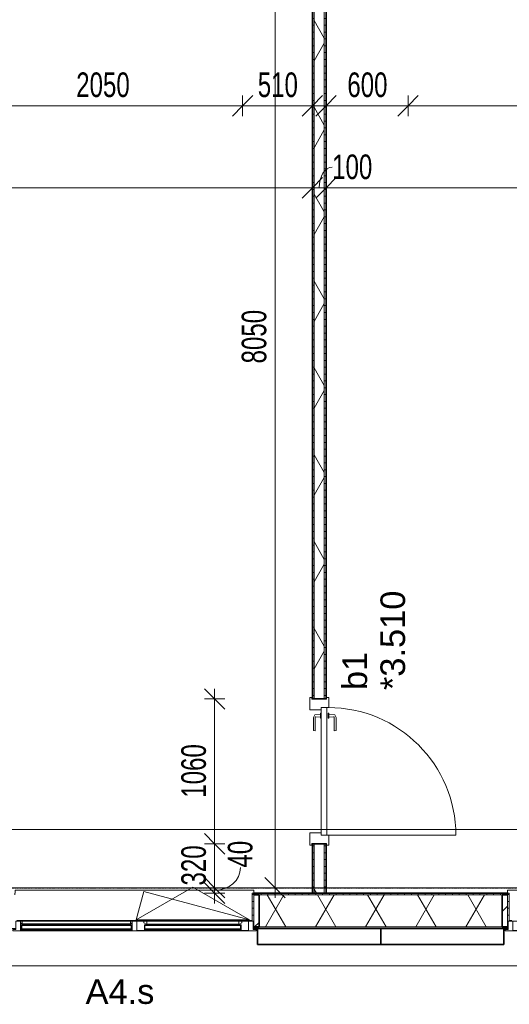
# Model space of a CAD drawing. Header units: millimetres. Extents: x -80560 to 110805, y -11020 to 52719.
# Tile 10 of 145: x 40804 to 44385, y 9147 to 16346. Entities that reach past the tile are written whole.
import ezdxf

# ---------------------------------------------------------------- set-up
doc = ezdxf.new("R2010")
doc.units = ezdxf.units.MM
for name, pattern in [('CENTER2', [20, 8, -4, 4, -4]), ('DASHED2', [6, 4, -2]), ('DASHED2-1', [3, 2, -1])]:
    doc.linetypes.add(name, pattern=pattern)
for name, color, linetype, lineweight in [('A-ANNO-DIMS', 211, 'Continuous', 9), ('A-ANNO-DIMS-100', 211, 'Continuous', 9), ('A-DETL-HDLN', 90, 'DASHED2', 18), ('A-DOOR', 31, 'Continuous', 18), ('A-FLOR-OVHD', 1, 'DASHED2-1', 18), ('A-GENM', 13, 'Continuous', 18), ('A-GLAZ', 151, 'Continuous', 18), ('A-GLAZ-IDEN', 152, 'Continuous', 18), ('A-GLAZ-SILL', 1, 'Continuous', 18), ('A-WALL', 113, 'Continuous', 35), ('A-WALL-PATT', 111, 'Continuous', 35), ('I-WALL', 2, 'Continuous', 18), ('S-GRID', 1, 'Continuous', 9)]:
    doc.layers.add(name, color=color, linetype=linetype, lineweight=lineweight)
doc.styles.add('Arial', font='arial.ttf', dxfattribs={"height": 180})
doc.styles.add('Arial_5', font='arial.ttf', dxfattribs={"width": 0.7, "height": 180})
doc.dimstyles.new('n3o_1_8', dxfattribs={"dimscale": 304.8, "dimtxt": 183.646692, "dimasz": 0.492126, "dimexe": 0.246063, "dimexo": 0.0625, "dimgap": 0.032808, "dimtad": 1, "dimdec": 0, "dimdsep": 46, "dimtxsty": 'Arial_5', "dimblk1": 'OBLIQUE', "dimblk2": 'OBLIQUE', "dimsah": 1, "dimcen": 0.09, "dimdle": 0.246063, "dimazin": 0, "dimtfac": 1, "dimtdec": 4, "dimtix": 1, "dimtmove": 0, "dimatfit": 3, "dimfxl": 0.246063, "dimfxlon": 1, "dimtvp": 1, "dimtolj": 1, "dimtzin": 0, "dimarcsym": 2})
doc.dimstyles.new('n3o_1_8_1', dxfattribs={"dimscale": 304.8, "dimtxt": 183.646692, "dimasz": 0.492126, "dimexe": 0.246063, "dimexo": 0.0625, "dimgap": 0.032808, "dimtad": 1, "dimdec": 0, "dimdsep": 46, "dimtxsty": 'Arial_5', "dimblk1": 'OBLIQUE', "dimblk2": 'OBLIQUE', "dimsah": 1, "dimcen": 0.09, "dimdle": 0.246063, "dimazin": 0, "dimtfac": 1, "dimtdec": 4, "dimtix": 1, "dimtmove": 1, "dimatfit": 3, "dimfxl": 0.246063, "dimfxlon": 1, "dimtvp": 1, "dimtolj": 1, "dimtzin": 0, "dimarcsym": 2})
doc.dimstyles.new('n3o_1_8_3', dxfattribs={"dimscale": 304.8, "dimtxt": 183.646692, "dimasz": 0.492126, "dimexe": 0.246063, "dimexo": 0.0625, "dimgap": 0.032808, "dimtad": 1, "dimdec": 0, "dimdsep": 46, "dimtxsty": 'Arial_5', "dimblk1": 'OBLIQUE', "dimblk2": 'OBLIQUE', "dimsah": 1, "dimcen": 0.09, "dimdle": 0.246063, "dimazin": 0, "dimtfac": 1, "dimtdec": 4, "dimtix": 1, "dimtmove": 0, "dimatfit": 3, "dimfxl": 0.246063, "dimfxlon": 1, "dimtvp": 1, "dimtolj": 1, "dimtzin": 0, "dimarcsym": 2})
pattern_1 = [(180, (43044.82, 14005.25), (-1e-13, -50), [])]
pattern_2 = [(60, (24894.82, 0), (-274.963, 158.75), []), (120, (24894.82, 0), (-274.963, -158.75), [])]
pattern_3 = [(45, (0, 0), (-141.4214, 141.4214), [])]
pattern_4 = [(0, (0, 0), (0, 50), [])]

# ---------------------------------------------------------------- blocks, each defined once
blk = doc.blocks.new('Basic Wall _ 41_WA_n3o_cladding_vertikaal_random_100mm_oorspronkelijk - ___-31301049-DO_03 derde verdieping')
at = {"layer": 'A-WALL', "lineweight": 18}
for p, q in [((17618, 9701), (17623, 9701)), ((17618, 9699), (17650, 9699)), ((19450, 9699), (19482, 9699)), ((19477, 9701), (19482, 9701)), ((53921, 9429), (9429, 9429))]:
    blk.add_line(p, q, dxfattribs=at)
blk = doc.blocks.new('merk 1800 draaikiep - std-33586350-DO_03 derde verdieping')
at = {"layer": 'A-GLAZ'}
for p, q in [((-868, 72), (-834, 72)), ((-868, 10), (-868, 72)), ((-834, 72), (-834, 4)), ((-17, 72), (17, 72)), ((-17, 4), (-17, 72)), ((17, 72), (17, 4)), ((834, 72), (868, 72)), ((834, 4), (834, 72)), ((868, 72), (868, 10)), ((-890, 10), (-868, 10)), ((-890, 0), (-890, 10)), ((-834, 4), (-812, 4)), ((-812, 4), (-812, 0)), ((-39, 4), (-17, 4)), ((-39, 0), (-39, 4)), ((17, 4), (39, 4)), ((39, 4), (39, 0)), ((812, 4), (834, 4)), ((812, 0), (812, 4)), ((868, 10), (890, 10)), ((890, 10), (890, 0)), ((-812, 0), (-890, 0)), ((39, 0), (-39, 0)), ((890, 0), (812, 0))]:
    blk.add_line(p, q, dxfattribs=at)
at = {"layer": 'A-GLAZ-SILL'}
for p, q in [((17, 72), (67, 72)), ((784, 72), (834, 72)), ((-812, 4), (-39, 4)), ((-812, 0), (-39, 0)), ((39, 4), (812, 4)), ((39, 0), (812, 0))]:
    blk.add_line(p, q, dxfattribs=at)
blk = doc.blocks.new('merk 900 draaikiep - std-30819372-DO_03 derde verdieping')
at = {"layer": 'A-GLAZ'}
for p, q in [((-362, 0), (-440, 0)), ((-440, 0), (-440, -10)), ((-362, -4), (-362, 0)), ((440, 0), (362, 0)), ((362, 0), (362, -4)), ((440, -10), (440, 0)), ((-440, -10), (-418, -10)), ((-418, -10), (-418, -72)), ((-384, -72), (-384, -4)), ((-384, -4), (-362, -4)), ((362, -4), (384, -4)), ((384, -4), (384, -72)), ((418, -72), (418, -10)), ((418, -10), (440, -10)), ((-418, -72), (-384, -72)), ((384, -72), (418, -72))]:
    blk.add_line(p, q, dxfattribs=at)
at = {"layer": 'A-GLAZ-SILL'}
for p, q in [((362, 0), (-362, 0)), ((362, -4), (-362, -4)), ((-334, -72), (-384, -72)), ((384, -72), (334, -72))]:
    blk.add_line(p, q, dxfattribs=at)
blk = doc.blocks.new('NLRS_41_GM_WPB_spouwlat-SH_generiek_ISR - 235x38-V12-DO_03 derde verdieping')
at = {"layer": 'A-GENM'}
h = blk.add_hatch(dxfattribs=at)
h.set_pattern_fill('FP_58', color=256, style=0, pattern_type=2)
h.set_pattern_definition(pattern_3)
h.paths.add_polyline_path([(17661, 9713), (17661, 9948), (17623, 9948), (17623, 9713)], flags=0)
for p, q in [((17661, 9948), (17623, 9948)), ((17623, 9948), (17623, 9713)), ((17661, 9713), (17661, 9948)), ((17623, 9713), (17661, 9713))]:
    blk.add_line(p, q, dxfattribs=at)
blk = doc.blocks.new('41_dagkanten_SH_generiek_ISR - 12x204_5-V13-DO_03 derde verdieping')
at = {"layer": 'A-GENM'}
h = blk.add_hatch(dxfattribs=at)
h.set_pattern_fill('FP_59', color=256, style=0, pattern_type=2)
h.set_pattern_definition(pattern_4)
h.paths.add_polyline_path([(17623, 9756), (17623, 9960.5), (17611, 9960.5), (17611, 9756), (17618, 9756)], flags=0)
for p, q in [((17623, 9960.5), (17611, 9960.5)), ((17611, 9960.5), (17611, 9756)), ((17623, 9756), (17623, 9960.5)), ((17618, 9756), (17623, 9756))]:
    blk.add_line(p, q, dxfattribs=at)
blk = doc.blocks.new('NLRS_41_GM_WPB_spouwlat-SH_generiek_ISR - 235x38-V15-DO_03 derde verdieping')
at = {"layer": 'A-GENM'}
h = blk.add_hatch(dxfattribs=at)
h.set_pattern_fill('FP_56', color=256, style=0, pattern_type=2)
h.set_pattern_definition(pattern_3)
h.paths.add_polyline_path([(19477, 9713), (19477, 9948), (19439, 9948), (19439, 9713)], flags=0)
for p, q in [((19477, 9948), (19439, 9948)), ((19439, 9948), (19439, 9713)), ((19477, 9713), (19477, 9948)), ((19439, 9713), (19477, 9713))]:
    blk.add_line(p, q, dxfattribs=at)
blk = doc.blocks.new('41_dagkanten_SH_generiek_ISR - 12x204_5-V18-DO_03 derde verdieping')
at = {"layer": 'A-GENM'}
h = blk.add_hatch(dxfattribs=at)
h.set_pattern_fill('FP_59', color=256, style=0, pattern_type=2)
h.set_pattern_definition(pattern_4)
h.paths.add_polyline_path([(19477, 9756), (19489, 9756), (19489, 9960.5), (19477, 9960.5), (19477, 9922.4)], flags=0)
for p, q in [((19489, 9960.5), (19477, 9960.5)), ((19477, 9960.5), (19477, 9756)), ((19489, 9756), (19489, 9960.5)), ((19477, 9756), (19482, 9756))]:
    blk.add_line(p, q, dxfattribs=at)
blk = doc.blocks.new('32_n3o_deur_enkel - 90x139_17_K_930_2410x1080-31972279-DO_03 derde verdieping')
at = {"layer": 'A-GLAZ'}
for p, q in [((-467, 69.5), (-540, 69.5)), ((-540, 69.5), (-540, 54.5)), ((-540, 54.5), (-528, 54.5)), ((-528, 54.5), (-528, -54.5)), ((-467, 55.5), (-467, 69.5)), ((-450, -69.5), (-450, 15.5)), ((450, 15.5), (450, -69.5)), ((540, 69.5), (467, 69.5)), ((467, 69.5), (467, 55.5)), ((528, -54.5), (528, 54.5)), ((528, 54.5), (540, 54.5)), ((540, 54.5), (540, 69.5)), ((-528, -54.5), (-540, -54.5)), ((-540, -54.5), (-540, -69.5)), ((-540, -69.5), (-450, -69.5)), ((450, -69.5), (540, -69.5)), ((540, -54.5), (528, -54.5)), ((540, -69.5), (540, -54.5))]:
    blk.add_line(p, q, dxfattribs=at)
blk = doc.blocks.new('30_n3o_deur_dicht - 40mm_draai_LS-31987334-DO_03 derde verdieping')
at = {"layer": 'A-DOOR'}
for p, q in [((0, 40), (-934, 40)), ((-934, 40), (-934, 0)), ((-934, 0), (0, 0)), ((0, 0), (0, 40))]:
    blk.add_line(p, q, dxfattribs=at)
blk = doc.blocks.new('30_n3o_beslag_deurkruk_met_schild - std-875116-DO_03 derde verdieping')
at = {"layer": 'A-DOOR'}
for p, q in [((-18.5, 0), (-18.5, -5)), ((18.5, -5), (18.5, 0)), ((-18.5, -5), (18.5, -5)), ((-7.8, -48.4), (-10, -5)), ((12.7, -58), (-7.8, -48.4)), ((10, -5), (8.3, -39.7)), ((108, -58), (12.7, -58)), ((13.3, -45), (111, -45)), ((111, -45), (108, -58))]:
    blk.add_line(p, q, dxfattribs=at)
at = {"layer": 'A-DOOR', "flags": 128}
blk.add_lwpolyline([(8.3, -39.7), (8.6, -41.7), (9.6, -43.4), (11.3, -44.6), (13.3, -45)], dxfattribs=at)
blk = doc.blocks.new('30_n3o_beslag_deurkruk_met_schild - std-V214-DO_03 derde verdieping')
at = {"layer": 'A-DOOR'}
for p, q in [((18.5, 5), (-18.5, 5)), ((-18.5, 5), (-18.5, 0)), ((-10, 5), (-7.8, 48.4)), ((-7.8, 48.4), (12.7, 58)), ((8.3, 39.7), (10, 5)), ((12.7, 58), (108, 58)), ((111, 45), (13.3, 45)), ((18.5, 0), (18.5, 5)), ((108, 58), (111, 45)), ((-18.5, 0), (18.5, 0))]:
    blk.add_line(p, q, dxfattribs=at)
at = {"layer": 'A-DOOR', "flags": 128}
blk.add_lwpolyline([(13.3, 45), (11.3, 44.6), (9.6, 43.4), (8.6, 41.7), (8.3, 39.7)], dxfattribs=at)
blk = doc.blocks.new('00_n3o_symbool_swingangle - std-31745489-DO_03 derde verdieping')
at = {"layer": 'A-DOOR'}
blk.add_line((-415, -10), (-415, -944), dxfattribs=at)
blk.add_arc((-415, -10), 934, 270, 0, dxfattribs=at)
blk = doc.blocks.new('30_n3o_RT72_glas met glaslat - Type 1-33586359-DO_03 derde verdieping')
at = {"layer": 'A-GENM'}
for points in [[(-403.5, 35), (403.5, 35), (403.5, 41), (-403.5, 41)], [(-403.5, 5), (403.5, 5), (403.5, 11), (-403.5, 11)]]:
    blk.add_hatch(color=256, dxfattribs=at).paths.add_polyline_path(points, flags=0)
for p, q in [((403.5, 41), (-403.5, 41)), ((-403.5, 41), (-403.5, 35)), ((-399.5, 41), (-403.5, 41)), ((-403.5, 41), (-403.5, 5)), ((-403.5, 35), (403.5, 35)), ((403.5, 11), (-403.5, 11)), ((-403.5, 11), (-403.5, 5)), ((-403.5, 5), (403.5, 5)), ((-403.5, 5), (-399.5, 5)), ((-399.5, 5), (-399.5, 41)), ((403.5, 41), (399.5, 41)), ((399.5, 41), (399.5, 5)), ((399.5, 5), (403.5, 5)), ((403.5, 35), (403.5, 41)), ((403.5, 5), (403.5, 41)), ((403.5, 5), (403.5, 11))]:
    blk.add_line(p, q, dxfattribs=at)
blk = doc.blocks.new('31_n3o_RT72_raam binnensponning_771017_v3 - Type 1-33586363-DO_03 derde verdieping')
at = {"layer": 'A-GENM'}
for p, q in [((-396.53, 76), (-414.5, 76)), ((-414.5, 76), (-414.5, 72)), ((-414.5, 72), (-396.5, 72)), ((-396.5, 72), (-396.53, 76)), ((396.53, 76), (-396.53, 76)), ((-396.53, 76), (-396.5, 72)), ((-396.5, 72), (396.5, 72)), ((396.5, 72), (396.53, 76)), ((396.53, 76), (396.5, 72)), ((396.5, 72), (414.5, 72)), ((414.5, 76), (396.53, 76)), ((414.5, 72), (414.5, 76))]:
    blk.add_line(p, q, dxfattribs=at)
blk = doc.blocks.new('Mobility Plan Swing v2 - Mobility Plan Swing v2-33586372-DO_03 derde verdieping')
at = {"layer": 'A-GENM'}
for p, q in [((-414.5, 0), (359, -207.2)), ((-414.5, 0), (0, -239.3)), ((0, -239.3), (414.5, 0)), ((414.5, 0), (359, -207.2))]:
    blk.add_line(p, q, dxfattribs=at)
blk = doc.blocks.new('DPWP_30_n3o_RT72_glas met glaslat Frame1 - Type 1-33586362-DO_03 derde verdieping')
at = {"layer": 'A-GENM'}
for p, q in [((-396.5, 27), (-408.5, 27)), ((-408.5, 15), (-396.5, 7.8)), ((396.5, 27), (-396.5, 27)), ((-396.5, 27), (-396.5, 7.8)), ((-396.5, 7.8), (-396.5, 27)), ((-396.5, 7.8), (396.5, 7.8)), ((396.5, 7.8), (396.5, 27)), ((408.5, 27), (396.5, 27)), ((396.5, 27), (396.5, 7.8)), ((396.5, 7.8), (408.5, 15))]:
    blk.add_line(p, q, dxfattribs=at)
blk = doc.blocks.new('30_n3o_RT72_glas met glaslat - Type 1-33586368-DO_03 derde verdieping')
at = {"layer": 'A-GENM'}
for points in [[(-353.5, 35), (353.5, 35), (353.5, 41), (-353.5, 41)], [(-353.5, 5), (353.5, 5), (353.5, 11), (-353.5, 11)]]:
    blk.add_hatch(color=256, dxfattribs=at).paths.add_polyline_path(points, flags=0)
for p, q in [((-353.5, 35), (-353.5, 41)), ((-353.5, 41), (353.5, 41)), ((353.5, 35), (-353.5, 35)), ((-353.5, 11), (-353.5, 35)), ((-353.5, 5), (-353.5, 11)), ((-353.5, 11), (353.5, 11)), ((353.5, 5), (-353.5, 5)), ((-349.5, 35), (-349.5, 11)), ((-0.50292, 0), (0.50292, 0)), ((349.5, 11), (349.5, 35)), ((353.5, 35), (353.5, 41)), ((353.5, 35), (353.5, 11)), ((353.5, 5), (353.5, 11))]:
    blk.add_line(p, q, dxfattribs=at)
blk = doc.blocks.new('DPWP_30_n3o_RT72_glas met glaslat Frame1 - Type 1-33586371-DO_03 derde verdieping')
at = {"layer": 'A-GENM'}
for p, q in [((-358.5, 27), (-336.5, 27)), ((-358.5, 15), (-358.5, 27)), ((-341.817, 5), (-358.5, 15)), ((-336.5, 5), (-341.817, 5)), ((-336.5, 27), (336.5, 27)), ((-336.5, 27), (-336.5, 5)), ((-336.5, 5), (336.5, 5)), ((336.5, 5), (336.5, 27)), ((336.5, 27), (358.5, 27)), ((341.817, 5), (336.5, 5)), ((358.5, 15), (341.817, 5)), ((358.5, 27), (358.5, 15))]:
    blk.add_line(p, q, dxfattribs=at)
blk = doc.blocks.new('NLRS_42_GM_ISR_vensterbank_kunststeen-SH_generiek_ISR - 220x20-33891784-DO_03 derde verdieping')
at = {"layer": 'A-GENM'}
for p, q in [((-423, 199.5), (-423, 220)), ((-423, 220), (423, 220)), ((423, 220), (423, 199.5)), ((-390, 0), (-411, 0)), ((411, 0), (390, 0))]:
    blk.add_line(p, q, dxfattribs=at)
blk = doc.blocks.new('NLRS_42_GM_ISR_vensterbank_kunststeen-SH_generiek_ISR - 220x20-V321-DO_03 derde verdieping')
at = {"layer": 'A-GENM'}
for p, q in [((-873, 199.5), (-873, 220)), ((-873, 220), (873, 220)), ((873, 220), (873, 199.5)), ((11, 0), (-861, 0)), ((861, 0), (840, 0))]:
    blk.add_line(p, q, dxfattribs=at)
blk = doc.blocks.new('DIMBLOCK24-DO_03 derde verdieping')
at = {"layer": 'A-ANNO-DIMS-100'}
for p, q in [((42671.7, 18050), (42596.7, 18125)), ((42746.7, 18050), (42596.7, 18050)), ((42671.7, 18050), (42671.7, 9925)), ((42671.7, 18050), (42746.7, 17975)), ((42671.7, 18050), (42746.7, 18050)), ((42671.7, 10000), (42596.7, 10075)), ((42746.7, 10000), (42596.7, 10000)), ((42671.7, 10000), (42746.7, 9925)), ((42671.7, 10000), (42746.7, 10000))]:
    blk.add_line(p, q, dxfattribs=at)
at = {"layer": 'A-ANNO-DIMS-100', "color": 0, "insert": (42428, 13832.9), "char_height": 180, "width": 461.094, "attachment_point": 1, "rotation": 90, "line_spacing_factor": 0.941778, "style": 'Arial_5'}
blk.add_mtext('8050', dxfattribs=at)
blk = doc.blocks.new('_Oblique')
at = {"color": 0, "linetype": 'ByBlock', "lineweight": -2}
blk.add_line((-0.5, -0.5), (0.5, 0.5), dxfattribs=at)
blk = doc.blocks.new('DIMBLOCK293-DO_03 derde verdieping')
at = {"layer": 'A-ANNO-DIMS-100'}
for p, q in [((34855.3, 15116.7), (34930.3, 15191.7)), ((34855.3, 15191.7), (34855.3, 15041.7)), ((34855.3, 15116.7), (34855.3, 15191.7)), ((42944.8, 15116.7), (43019.8, 15191.7)), ((42944.8, 15191.7), (42944.8, 15041.7)), ((42944.8, 15116.7), (42944.8, 15191.7)), ((34780.3, 15116.7), (42944.8, 15116.7)), ((34855.3, 15116.7), (34780.3, 15041.7)), ((42944.8, 15116.7), (42869.8, 15041.7))]:
    blk.add_line(p, q, dxfattribs=at)
at = {"layer": 'A-ANNO-DIMS-100', "color": 0, "insert": (38707.9, 15360.4), "char_height": 180, "width": 461.094, "attachment_point": 1, "line_spacing_factor": 0.941778, "style": 'Arial_5'}
blk.add_mtext('8090', dxfattribs=at)
blk = doc.blocks.new('DIMBLOCK294-DO_03 derde verdieping')
at = {"layer": 'A-ANNO-DIMS-100'}
for p, q in [((42944.8, 15116.7), (43019.8, 15191.7)), ((42944.8, 15191.7), (42944.8, 15041.7)), ((42944.8, 15116.7), (42944.8, 15191.7)), ((43044.8, 15116.7), (43119.8, 15191.7)), ((43044.8, 15191.7), (43044.8, 15041.7)), ((43044.8, 15116.7), (43044.8, 15191.7)), ((42944.8, 15116.7), (42869.8, 15041.7)), ((42944.8, 15116.7), (43044.8, 15116.7)), ((43044.8, 15116.7), (42969.8, 15041.7))]:
    blk.add_line(p, q, dxfattribs=at)
blk.add_ellipse((43089.6, 15116.7), major_axis=(0, 151.3), ratio=0.626622, start_param=0, end_param=1.570796, dxfattribs=at)
at = {"layer": 'A-ANNO-DIMS-100', "color": 0, "insert": (43089.6, 15360.4), "char_height": 180, "width": 345.821, "attachment_point": 1, "line_spacing_factor": 0.941778, "style": 'Arial_5'}
blk.add_mtext('100', dxfattribs=at)
blk = doc.blocks.new('DIMBLOCK295-DO_03 derde verdieping')
at = {"layer": 'A-ANNO-DIMS-100'}
for p, q in [((43044.8, 15116.7), (43119.8, 15191.7)), ((43044.8, 15191.7), (43044.8, 15041.7)), ((43044.8, 15116.7), (43044.8, 15191.7)), ((50969.8, 15116.7), (51044.8, 15191.7)), ((50969.8, 15191.7), (50969.8, 15041.7)), ((50969.8, 15116.7), (50969.8, 15191.7)), ((43044.8, 15116.7), (42969.8, 15041.7)), ((43044.8, 15116.7), (50969.8, 15116.7)), ((50969.8, 15116.7), (50894.8, 15041.7))]:
    blk.add_line(p, q, dxfattribs=at)
at = {"layer": 'A-ANNO-DIMS-100', "color": 0, "insert": (46815.2, 15360.4), "char_height": 180, "width": 461.094, "attachment_point": 1, "line_spacing_factor": 0.941778, "style": 'Arial_5'}
blk.add_mtext('7925', dxfattribs=at)
blk = doc.blocks.new('DIMBLOCK467-DO_03 derde verdieping')
at = {"layer": 'A-ANNO-DIMS-100'}
for p, q in [((43044.8, 15716.7), (43119.8, 15791.7)), ((43044.8, 15791.7), (43044.8, 15641.7)), ((43044.8, 15716.7), (43044.8, 15791.7)), ((43644.8, 15716.7), (43719.8, 15791.7)), ((43644.8, 15791.7), (43644.8, 15641.7)), ((43644.8, 15716.7), (43644.8, 15791.7)), ((42969.8, 15716.7), (43644.8, 15716.7)), ((43044.8, 15716.7), (42969.8, 15641.7)), ((43644.8, 15716.7), (43569.8, 15641.7))]:
    blk.add_line(p, q, dxfattribs=at)
at = {"layer": 'A-ANNO-DIMS-100', "color": 0, "insert": (43200.7, 15960.4), "char_height": 180, "width": 345.821, "attachment_point": 1, "line_spacing_factor": 0.941778, "style": 'Arial_5'}
blk.add_mtext('600', dxfattribs=at)
blk = doc.blocks.new('DIMBLOCK468-DO_03 derde verdieping')
at = {"layer": 'A-ANNO-DIMS-100'}
for p, q in [((43644.8, 15716.7), (43719.8, 15791.7)), ((43644.8, 15791.7), (43644.8, 15641.7)), ((43644.8, 15716.7), (43644.8, 15791.7)), ((45694.8, 15716.7), (45769.8, 15791.7)), ((45694.8, 15791.7), (45694.8, 15641.7)), ((45694.8, 15716.7), (45694.8, 15791.7)), ((43644.8, 15716.7), (43569.8, 15641.7)), ((43644.8, 15716.7), (45694.8, 15716.7)), ((45694.8, 15716.7), (45619.8, 15641.7))]:
    blk.add_line(p, q, dxfattribs=at)
at = {"layer": 'A-ANNO-DIMS-100', "color": 0, "insert": (44477.7, 15960.4), "char_height": 180, "width": 461.094, "attachment_point": 1, "line_spacing_factor": 0.941778, "style": 'Arial_5'}
blk.add_mtext('2050', dxfattribs=at)
blk = doc.blocks.new('DIMBLOCK472-DO_03 derde verdieping')
at = {"layer": 'A-ANNO-DIMS-100'}
for p, q in [((40384.8, 15716.7), (40459.8, 15791.7)), ((40384.8, 15791.7), (40384.8, 15641.7)), ((40384.8, 15716.7), (40384.8, 15791.7)), ((42434.8, 15716.7), (42509.8, 15791.7)), ((42434.8, 15791.7), (42434.8, 15641.7)), ((42434.8, 15716.7), (42434.8, 15791.7)), ((40309.8, 15716.7), (42434.8, 15716.7)), ((40384.8, 15716.7), (40309.8, 15641.7)), ((42434.8, 15716.7), (42359.8, 15641.7))]:
    blk.add_line(p, q, dxfattribs=at)
at = {"layer": 'A-ANNO-DIMS-100', "color": 0, "insert": (41217.7, 15960.4), "char_height": 180, "width": 461.094, "attachment_point": 1, "line_spacing_factor": 0.941778, "style": 'Arial_5'}
blk.add_mtext('2050', dxfattribs=at)
blk = doc.blocks.new('DIMBLOCK473-DO_03 derde verdieping')
at = {"layer": 'A-ANNO-DIMS-100'}
for p, q in [((42434.8, 15716.7), (42509.8, 15791.7)), ((42434.8, 15791.7), (42434.8, 15641.7)), ((42434.8, 15716.7), (42434.8, 15791.7)), ((42944.8, 15716.7), (43019.8, 15791.7)), ((42944.8, 15791.7), (42944.8, 15641.7)), ((42944.8, 15716.7), (42944.8, 15791.7)), ((42434.8, 15716.7), (42359.8, 15641.7)), ((42434.8, 15716.7), (43019.8, 15716.7)), ((42944.8, 15716.7), (42869.8, 15641.7))]:
    blk.add_line(p, q, dxfattribs=at)
at = {"layer": 'A-ANNO-DIMS-100', "color": 0, "insert": (42545.7, 15960.4), "char_height": 180, "width": 345.821, "attachment_point": 1, "line_spacing_factor": 0.941778, "style": 'Arial_5'}
blk.add_mtext('510', dxfattribs=at)
blk = doc.blocks.new('DIMBLOCK474-DO_03 derde verdieping')
at = {"layer": 'A-ANNO-DIMS-100'}
for p, q in [((42230, 11380), (42155, 11455)), ((42230, 11455), (42230, 10320)), ((42305, 11380), (42155, 11380)), ((42230, 11380), (42305, 11305)), ((42230, 11380), (42305, 11380)), ((42230, 10320), (42155, 10395)), ((42305, 10320), (42155, 10320)), ((42230, 10320), (42305, 10245)), ((42230, 10320), (42305, 10320))]:
    blk.add_line(p, q, dxfattribs=at)
at = {"layer": 'A-ANNO-DIMS-100', "color": 0, "insert": (41986.3, 10657.9), "char_height": 180, "width": 461.094, "attachment_point": 1, "rotation": 90, "line_spacing_factor": 0.941778, "style": 'Arial_5'}
blk.add_mtext('1060', dxfattribs=at)
blk = doc.blocks.new('DIMBLOCK475-DO_03 derde verdieping')
at = {"layer": 'A-ANNO-DIMS-100'}
for p, q in [((42230, 10320), (42155, 10395)), ((42305, 10320), (42155, 10320)), ((42230, 10320), (42230, 10000)), ((42230, 10320), (42305, 10245)), ((42230, 10320), (42305, 10320)), ((42230, 10000), (42155, 10075)), ((42305, 10000), (42155, 10000)), ((42230, 10000), (42305, 9925)), ((42230, 10000), (42305, 10000))]:
    blk.add_line(p, q, dxfattribs=at)
at = {"layer": 'A-ANNO-DIMS-100', "color": 0, "insert": (41986.3, 10015.9), "char_height": 180, "width": 345.821, "attachment_point": 1, "rotation": 90, "line_spacing_factor": 0.941778, "style": 'Arial_5'}
blk.add_mtext('320', dxfattribs=at)
blk = doc.blocks.new('DIMBLOCK476-DO_03 derde verdieping')
at = {"layer": 'A-ANNO-DIMS-100'}
for p, q in [((42230, 10000), (42155, 10075)), ((42230, 9960.5), (42155, 10035.5)), ((42305, 10000), (42155, 10000)), ((42305, 9960.5), (42155, 9960.5)), ((42230, 10000), (42230, 9885.5)), ((42230, 10000), (42305, 9925)), ((42230, 10000), (42305, 10000)), ((42230, 9960.5), (42305, 9885.5)), ((42230, 9960.5), (42305, 9960.5))]:
    blk.add_line(p, q, dxfattribs=at)
blk.add_ellipse((42230, 10147), major_axis=(188.9, 0), ratio=0.882846, start_param=4.712389, end_param=6.283185, dxfattribs=at)
at = {"layer": 'A-ANNO-DIMS-100', "color": 0, "insert": (42326.4, 10147), "char_height": 180, "width": 230.547, "attachment_point": 1, "rotation": 90, "line_spacing_factor": 0.941778, "style": 'Arial_5'}
blk.add_mtext('40', dxfattribs=at)

msp = doc.modelspace()

# ---------------------------------------------------------------- hatches: boundary and pattern name
at = {"layer": 'A-WALL-PATT', "lineweight": 18}
h = msp.add_hatch(dxfattribs=at)
h.set_pattern_fill('FP_29', color=256, angle=90, style=0, pattern_type=2)
h.set_pattern_definition(pattern_1)
h.paths.add_polyline_path([(42957.3, 9960.5), (42957.3, 10320), (42944.8, 10320), (42944.8, 9960.5)], flags=0)
h.paths.add_polyline_path([(42944.8, 11380), (42957.3, 11380), (42957.3, 18050), (42944.8, 18050), (42944.8, 11588.7)], flags=0)
h = msp.add_hatch(dxfattribs=at)
h.set_pattern_fill('FP_2', color=256, style=0, pattern_type=2)
h.set_pattern_definition(pattern_2)
h.paths.add_polyline_path([(43032.3, 9960.5), (43032.3, 10320), (42957.3, 10320), (42957.3, 9960.5)], flags=0)
h.paths.add_polyline_path([(43032.3, 11380), (43032.3, 18062.5), (42957.3, 18062.5), (42957.3, 11380)], flags=0)
h = msp.add_hatch(dxfattribs=at)
h.set_pattern_fill('FP_29', color=256, angle=90, style=0, pattern_type=2)
h.set_pattern_definition(pattern_1)
h.paths.add_polyline_path([(43044.8, 9960.5), (43044.8, 10320), (43032.3, 10320), (43032.3, 9960.5)], flags=0)
h.paths.add_polyline_path([(43032.3, 11380), (43044.8, 11380), (43044.8, 18050), (43032.3, 18050), (43032.3, 11588.7)], flags=0)
h = msp.add_hatch(dxfattribs=at)
h.set_pattern_fill('FP_2', color=256, style=0, pattern_type=2)
h.set_pattern_definition(pattern_2)
h.paths.add_polyline_path([(75383.8, 9713), (75383.8, 9948), (74955.8, 9948), (74955.8, 9713), (75361.2, 9713)], flags=0)
h.paths.add_polyline_path([(78531.8, 9713), (78531.8, 9948), (77205.8, 9948), (77205.8, 9713), (78297.9, 9713)], flags=0)
h.paths.add_polyline_path([(73011.8, 9713), (73133.8, 9713), (73133.8, 9948), (72255.8, 9948), (72255.8, 9713), (72424.4, 9713)], flags=0)
h.paths.add_polyline_path([(71249.8, 9713), (71333.8, 9713), (71333.8, 9948), (69555.8, 9948), (69555.8, 9713), (70075.1, 9713)], flags=0)
h.paths.add_polyline_path([(67725.7, 9713), (67733.8, 9713), (67733.8, 9948), (65055.8, 9948), (65055.8, 9713), (67138.3, 9713)], flags=0)
h.paths.add_polyline_path([(62333.8, 9713), (62333.8, 9948), (61455.8, 9948), (61455.8, 9713), (62145.9, 9713)], flags=0)
h.paths.add_polyline_path([(59633.8, 9713), (59633.8, 9948), (59205.8, 9948), (59205.8, 9713), (59502.9, 9713)], flags=0)
h.paths.add_polyline_path([(57383.8, 9713), (57383.8, 9948), (55005.9, 9948), (55005.9, 9713), (57153.5, 9713)], flags=0)
h.paths.add_polyline_path([(54083.9, 9713), (54083.9, 9948), (53355.8, 9948), (53355.8, 9713), (53923.1, 9713)], flags=0)
h.paths.add_polyline_path([(52433.8, 9713), (52433.8, 9948), (50655.8, 9948), (50655.8, 9713), (51867.4, 9713)], flags=0)
h.paths.add_polyline_path([(47756, 9713), (47933.8, 9713), (47933.8, 9948), (47055.8, 9948), (47055.8, 9713), (47168.7, 9713)], flags=0)
h.paths.add_polyline_path([(45994, 9713), (46133.8, 9713), (46133.8, 9948), (45255.8, 9948), (45255.8, 9713), (45406.6, 9713)], flags=0)
h.paths.add_polyline_path([(44333.8, 9713), (44333.8, 9948), (42555.8, 9948), (42555.8, 9713), (44231.9, 9713)], flags=0)
h.paths.add_polyline_path([(40707.9, 9713), (40733.8, 9713), (40733.8, 9948), (39405.8, 9948), (39405.8, 9713), (40120.5, 9713)], flags=0)
h.paths.add_polyline_path([(36683.8, 9713), (36683.8, 9948), (34607.8, 9948), (34607.8, 9713), (36596.5, 9713)], flags=0)
h = msp.add_hatch(dxfattribs=at)
h.set_pattern_fill('FP_55', color=256, angle=90, style=0, pattern_type=2)
h.set_pattern_definition([(90, (56569.82, 9701), (-50, -2e-13), [])])
h.paths.add_polyline_path([(77205.8, 9948), (78296.8, 9948), (78296.8, 9960.5), (77167.8, 9960.5), (77167.8, 9948)], flags=0)
h.paths.add_polyline_path([(75421.8, 9948), (75421.8, 9960.5), (74917.8, 9960.5), (74917.8, 9948), (75383.8, 9948)], flags=0)
h.paths.add_polyline_path([(73133.8, 9948), (73171.8, 9948), (73171.8, 9960.5), (72217.8, 9960.5), (72217.8, 9948), (73011.8, 9948)], flags=0)
h.paths.add_polyline_path([(71371.8, 9948), (71371.8, 9960.5), (69517.8, 9960.5), (69517.8, 9948), (71333.8, 9948)], flags=0)
h.paths.add_polyline_path([(67771.8, 9948), (67771.8, 9960.5), (65017.8, 9960.5), (65017.8, 9948), (67733.8, 9948)], flags=0)
h.paths.add_polyline_path([(62371.8, 9948), (62371.8, 9960.5), (61417.8, 9960.5), (61417.8, 9948), (62333.8, 9948)], flags=0)
h.paths.add_polyline_path([(57153.5, 9948), (57421.8, 9948), (57421.8, 9960.5), (54967.9, 9960.5), (54967.9, 9948), (56566.2, 9948)], flags=0)
h.paths.add_polyline_path([(59502.9, 9948), (59671.8, 9948), (59671.8, 9960.5), (59167.8, 9960.5), (59167.8, 9948), (59205.8, 9948)], flags=0)
h.paths.add_polyline_path([(51573.7, 9948), (52471.8, 9948), (52471.8, 9960.5), (50617.8, 9960.5), (50617.8, 9948), (51426.9, 9948)], flags=0)
h.paths.add_polyline_path([(54121.9, 9948), (54121.9, 9960.5), (53317.8, 9960.5), (53317.8, 9948), (54083.9, 9948)], flags=0)
h.paths.add_polyline_path([(47971.8, 9948), (47971.8, 9960.5), (47017.8, 9960.5), (47017.8, 9948), (47933.8, 9948)], flags=0)
h.paths.add_polyline_path([(46171.8, 9948), (46171.8, 9960.5), (45217.8, 9960.5), (45217.8, 9948), (46133.8, 9948)], flags=0)
h.paths.add_polyline_path([(44371.8, 9948), (44371.8, 9960.5), (42517.8, 9960.5), (42517.8, 9948), (44333.8, 9948)], flags=0)
h.paths.add_polyline_path([(40771.8, 9948), (40771.8, 9960.5), (39367.8, 9960.5), (39367.8, 9948), (40733.8, 9948)], flags=0)
h.paths.add_polyline_path([(36596.5, 9948), (36721.8, 9948), (36721.8, 9960.5), (34842.8, 9960.5), (34842.8, 9948), (36009.1, 9948)], flags=0)
h = msp.add_hatch(dxfattribs=at)
h.set_pattern_fill('FP_54', color=256, style=0, pattern_type=2)
h.set_pattern_definition([(0, (56569.82, 9701), (2e-14, 50), [])])
h.paths.add_polyline_path([(78543.8, 9701), (78543.8, 9713), (77167.8, 9713), (77167.8, 9701), (78297.9, 9701)], flags=0)
h.paths.add_polyline_path([(74917.8, 9701), (75421.8, 9701), (75421.8, 9713), (74917.8, 9713)], flags=0)
h.paths.add_polyline_path([(71371.8, 9701), (71371.8, 9713), (69517.8, 9713), (69517.8, 9701), (71249.8, 9701)], flags=0)
h.paths.add_polyline_path([(72217.8, 9701), (73171.8, 9701), (73171.8, 9713), (72217.8, 9713)], flags=0)
h.paths.add_polyline_path([(66551, 9701), (67771.8, 9701), (67771.8, 9713), (65017.8, 9713), (65017.8, 9701), (65376.3, 9701)], flags=0)
h.paths.add_polyline_path([(61852.3, 9701), (62371.8, 9701), (62371.8, 9713), (61417.8, 9713), (61417.8, 9701), (61558.6, 9701)], flags=0)
h.paths.add_polyline_path([(59209.2, 9701), (59671.8, 9701), (59671.8, 9713), (59167.8, 9713), (59167.8, 9701)], flags=0)
h.paths.add_polyline_path([(56566.2, 9701), (57421.8, 9701), (57421.8, 9713), (54967.9, 9713), (54967.9, 9701), (55978.8, 9701)], flags=0)
h.paths.add_polyline_path([(53335.8, 9701), (54121.9, 9701), (54121.9, 9713), (53317.8, 9713), (53317.8, 9701)], flags=0)
h.paths.add_polyline_path([(52454.8, 9701), (52471.8, 9701), (52471.8, 9713), (50617.8, 9713), (50617.8, 9701), (51867.4, 9701)], flags=0)
h.paths.add_polyline_path([(47756, 9701), (47971.8, 9701), (47971.8, 9713), (47017.8, 9713), (47017.8, 9701), (47168.7, 9701)], flags=0)
h.paths.add_polyline_path([(45406.6, 9701), (46171.8, 9701), (46171.8, 9713), (45217.8, 9713), (45217.8, 9701)], flags=0)
h.paths.add_polyline_path([(42517.8, 9701), (44371.8, 9701), (44371.8, 9713), (42517.8, 9713)], flags=0)
h.paths.add_polyline_path([(40707.9, 9701), (40771.8, 9701), (40771.8, 9713), (39367.8, 9713), (39367.8, 9701), (40120.5, 9701)], flags=0)
h.paths.add_polyline_path([(36009.1, 9701), (36721.8, 9701), (36721.8, 9713), (34595.8, 9713), (34595.8, 9701), (35421.8, 9701)], flags=0)

# ---------------------------------------------------------------- linework, layer by layer
at = {"layer": 'A-DETL-HDLN'}
for p, q in [((34894.8, 10425), (46694.8, 10425)), ((46694.8, 10000), (34894.8, 10000))]:
    msp.add_line(p, q, dxfattribs=at)
at = {"layer": 'A-FLOR-OVHD'}
msp.add_line((34323.8, 9429), (78815.8, 9429), dxfattribs=at)
at = {"layer": 'A-WALL', "lineweight": 18}
for p, q in [((42957.3, 11380), (42957.3, 18062.5)), ((43032.3, 11380), (43032.3, 18062.5)), ((42957.3, 9960.5), (42957.3, 10320)), ((43032.3, 9960.5), (43032.3, 10320)), ((42555.8, 9948), (44333.8, 9948)), ((42517.8, 9713), (42512.8, 9713)), ((42555.8, 9713), (44333.8, 9713)), ((44376.8, 9713), (44371.8, 9713))]:
    msp.add_line(p, q, dxfattribs=at)
at = {"layer": 'A-WALL'}
for p, q in [((44371.8, 9960.5), (42517.8, 9960.5)), ((42517.8, 9960.5), (42517.8, 9948)), ((42517.8, 9948), (42555.8, 9948)), ((42555.8, 9948), (42555.8, 9713)), ((44333.8, 9713), (44333.8, 9948)), ((44333.8, 9948), (44371.8, 9948)), ((44371.8, 9948), (44371.8, 9960.5)), ((42555.8, 9713), (42517.8, 9713)), ((42517.8, 9713), (42517.8, 9701)), ((42517.8, 9701), (44371.8, 9701)), ((42544.8, 9701), (42544.8, 9584)), ((43444.8, 9701), (43444.8, 9584)), ((44371.8, 9713), (44333.8, 9713)), ((44344.8, 9584), (44344.8, 9701)), ((44371.8, 9701), (44371.8, 9713)), ((42544.8, 9584), (44344.8, 9584))]:
    msp.add_line(p, q, dxfattribs=at)
at = {"layer": 'I-WALL', "lineweight": 35}
for p, q in [((42944.8, 18050), (42944.8, 11380)), ((43044.8, 11380), (43044.8, 18050)), ((42944.8, 11380), (43044.8, 11380)), ((42944.8, 10320), (42944.8, 9960.5)), ((43044.8, 10320), (42944.8, 10320)), ((43044.8, 9960.5), (43044.8, 10320))]:
    msp.add_line(p, q, dxfattribs=at)
at = {"layer": 'S-GRID', "linetype": 'CENTER2', "lineweight": 25}
msp.add_line((29945.3, 10000), (110204.9, 10000), dxfattribs=at)

# ---------------------------------------------------------------- block references
at = {"layer": 'A-DOOR'}
for name, p, rotation in [('30_n3o_deur_dicht - 40mm_draai_LS-31987334-DO_03 derde verdieping', (43010.3, 10383), 269.9999999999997), ('00_n3o_symbool_swingangle - std-31745489-DO_03 derde verdieping', (43050.3, 10798), 89.99999999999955), ('30_n3o_beslag_deurkruk_met_schild - std-875116-DO_03 derde verdieping', (43010.3, 11257), 269.9999999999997), ('30_n3o_beslag_deurkruk_met_schild - std-V214-DO_03 derde verdieping', (43060.3, 11257), 269.9999999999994)]:
    msp.add_blockref(name, p, dxfattribs=dict(at, rotation=rotation))
at = {"layer": 'A-GENM'}
for name, p in [('NLRS_42_GM_ISR_vensterbank_kunststeen-SH_generiek_ISR - 220x20-V321-DO_03 derde verdieping', (41644.8, 9761)), ('41_dagkanten_SH_generiek_ISR - 12x204_5-V13-DO_03 derde verdieping', (24894.8, 0)), ('NLRS_41_GM_WPB_spouwlat-SH_generiek_ISR - 235x38-V12-DO_03 derde verdieping', (24894.8, 0)), ('NLRS_41_GM_WPB_spouwlat-SH_generiek_ISR - 235x38-V15-DO_03 derde verdieping', (24894.8, 0)), ('NLRS_42_GM_ISR_vensterbank_kunststeen-SH_generiek_ISR - 220x20-33891784-DO_03 derde verdieping', (44794.8, 9761)), ('41_dagkanten_SH_generiek_ISR - 12x204_5-V18-DO_03 derde verdieping', (24894.8, 0)), ('DPWP_30_n3o_RT72_glas met glaslat Frame1 - Type 1-33586362-DO_03 derde verdieping', (41219.3, 9729)), ('30_n3o_RT72_glas met glaslat - Type 1-33586359-DO_03 derde verdieping', (41219.3, 9688)), ('31_n3o_RT72_raam binnensponning_771017_v3 - Type 1-33586363-DO_03 derde verdieping', (42070.3, 9688)), ('DPWP_30_n3o_RT72_glas met glaslat Frame1 - Type 1-33586371-DO_03 derde verdieping', (42070.3, 9729)), ('30_n3o_RT72_glas met glaslat - Type 1-33586368-DO_03 derde verdieping', (42070.3, 9688))]:
    msp.add_blockref(name, p, dxfattribs=at)
at = {"layer": 'A-GENM', "rotation": 180}
msp.add_blockref('Mobility Plan Swing v2 - Mobility Plan Swing v2-33586372-DO_03 derde verdieping', (42070.3, 9764), dxfattribs=at)
at = {"layer": 'A-GLAZ'}
for name, p, rotation in [('32_n3o_deur_enkel - 90x139_17_K_930_2410x1080-31972279-DO_03 derde verdieping', (42994.8, 10850), 269.9999999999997), ('merk 900 draaikiep - std-30819372-DO_03 derde verdieping', (44794.8, 9684), 180)]:
    msp.add_blockref(name, p, dxfattribs=dict(at, rotation=rotation))
msp.add_blockref('merk 1800 draaikiep - std-33586350-DO_03 derde verdieping', (41644.8, 9684), dxfattribs=at)
at = {"layer": 'A-WALL', "lineweight": 18}
msp.add_blockref('Basic Wall _ 41_WA_n3o_cladding_vertikaal_random_100mm_oorspronkelijk - ___-31301049-DO_03 derde verdieping', (24894.8, 0), dxfattribs=at)

# ---------------------------------------------------------------- texts
at = {"layer": 'A-GLAZ-IDEN', "lineweight": 9, "char_height": 180, "attachment_point": 1, "rotation": 90, "style": 'Arial'}
for s, insert, width in [('*3.510', (43442.9, 11444.7), 865.822), ('b1', (43165.1, 11444.7), 336.709)]:
    msp.add_mtext(s, dxfattribs=dict(at, insert=insert, width=width))
at = {"layer": 'A-GLAZ-IDEN', "lineweight": 9, "insert": (41286.3, 9330.6), "char_height": 180, "width": 593.249, "attachment_point": 1, "style": 'Arial'}
msp.add_mtext('A4.s', dxfattribs=at)

# ---------------------------------------------------------------- dimensions: what is measured, and where the dimension line sits
at = {"layer": 'A-ANNO-DIMS'}
for base, p1, p2, dimstyle, override, picture, middle in [((42671.7, 10000), (42746.7, 18050), (42746.7, 10000), 'n3o_1_8', {"dimpost": '<>', "dimfxl": 8050}, 'DIMBLOCK24-DO_03 derde verdieping', (42569.8, 14025)), ((42230, 10320), (42305, 11380), (42305, 10320), 'n3o_1_8_3', {"dimpost": '<>', "dimfxl": 1060}, 'DIMBLOCK474-DO_03 derde verdieping', (42128, 10850)), ((42230, 10000), (42305, 10320), (42305, 10000), 'n3o_1_8_3', {"dimpost": '<>', "dimfxl": 320}, 'DIMBLOCK475-DO_03 derde verdieping', (42128, 10160))]:
    dim = msp.add_linear_dim(base=base, p1=p1, p2=p2, angle=90, dimstyle=dimstyle, override=override, dxfattribs=at)
    dim.commit()
    dim.dimension.update_dxf_attribs({"geometry": picture, "text_midpoint": middle})
for base, p1, p2, dimstyle, override, picture, middle in [((42434.8, 15716.7), (40384.8, 15791.7), (42434.8, 15791.7), 'n3o_1_8_3', {"dimpost": '<>', "dimfxl": 2050}, 'DIMBLOCK472-DO_03 derde verdieping', (41409.8, 15818.6)), ((42944.8, 15716.7), (42434.8, 15791.7), (42944.8, 15791.7), 'n3o_1_8_3', {"dimpost": '<>', "dimfxl": 510}, 'DIMBLOCK473-DO_03 derde verdieping', (42689.8, 15818.6)), ((43644.8, 15716.7), (43044.8, 15791.7), (43644.8, 15791.7), 'n3o_1_8_3', {"dimpost": '<>', "dimfxl": 600}, 'DIMBLOCK467-DO_03 derde verdieping', (43344.8, 15818.6)), ((45694.8, 15716.7), (43644.8, 15791.7), (45694.8, 15791.7), 'n3o_1_8_3', {"dimpost": '<>', "dimfxl": 2050}, 'DIMBLOCK468-DO_03 derde verdieping', (44669.8, 15818.6)), ((42944.8189632, 15116.7236725), (34855.3189632, 15191.7236725), (42944.8189632, 15191.7236725), 'n3o_1_8', {"dimpost": '<>', "dimfxl": 8089.5}, 'DIMBLOCK293-DO_03 derde verdieping', (38900.0689632, 15218.6268108)), ((50969.8, 15116.7), (43044.8, 15191.7), (50969.8, 15191.7), 'n3o_1_8', {"dimpost": '<>', "dimfxl": 7925}, 'DIMBLOCK295-DO_03 derde verdieping', (47007.3, 15218.6))]:
    dim = msp.add_linear_dim(base=base, p1=p1, p2=p2, dimstyle=dimstyle, override=override, dxfattribs=at)
    dim.commit()
    dim.dimension.update_dxf_attribs({"geometry": picture, "text_midpoint": middle})
dim = msp.add_linear_dim(base=(43044.8, 15116.7), p1=(42944.8, 15191.7), p2=(43044.8, 15191.7), dimstyle='n3o_1_8_1', override={"dimpost": '<>', "dimfxl": 100}, dxfattribs=at)
dim.commit()
dim.dimension.update_dxf_attribs({"geometry": 'DIMBLOCK294-DO_03 derde verdieping', "text_midpoint": (43262.5, 15240.4), "dimtype": 160})
dim = msp.add_linear_dim(base=(42229.9511179, 9960.5), p1=(42304.9511179, 10000), p2=(42304.9511179, 9960.5), angle=90, dimstyle='n3o_1_8_1', override={"dimpost": '<>', "dimfxl": 39.5}, dxfattribs=at)
dim.commit()
dim.dimension.update_dxf_attribs({"geometry": 'DIMBLOCK476-DO_03 derde verdieping', "text_midpoint": (42446.4423051, 10262.298325), "dimtype": 160, "text_rotation": 90})

doc.saveas('drawing.dxf')
